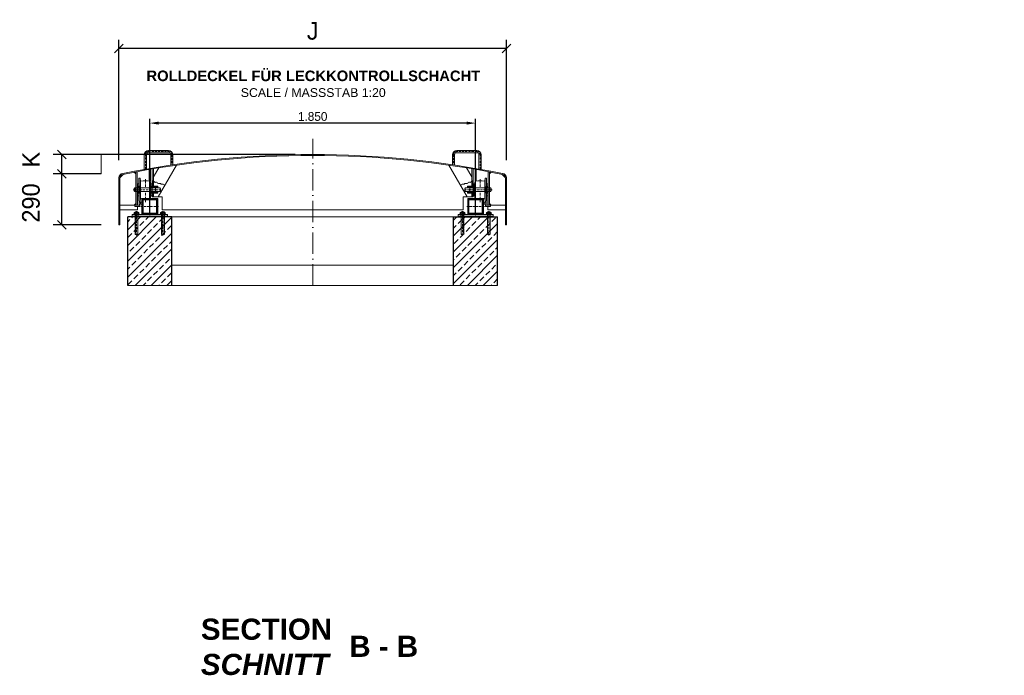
# Model space of a CAD drawing. Header units: millimetres. Extents: x 120724 to 215877, y -51423 to -32042.
# Tile 20 of 20: x 145942 to 151531, y -35767 to -32042. Entities that reach past the tile are written whole.
import ezdxf

# ---------------------------------------------------------------- set-up
doc = ezdxf.new("R2010")
doc.units = ezdxf.units.MM
doc.linetypes.add('ACAD_ISO10W100', pattern=[18, 12, -3, 0, -3])
doc.linetypes.add('JIS_02_1.0', pattern=[2, 1, -1])
doc.layers.add('Bemaßung', color=7, linetype='Continuous', lineweight=9)
doc.layers.add('Beschriftung', color=7, linetype='Continuous', lineweight=9)
doc.styles.add('LBB3.5M1000', font='isocp.shx', dxfattribs={"height": 3.5})
doc.dimstyles.new('DIN', dxfattribs={"dimtxt": 2.5, "dimasz": 2.5, "dimexe": 1.25, "dimexo": 0.625, "dimtad": 1, "dimtih": 1, "dimdec": 4, "dimdsep": 46, "dimlunit": 6, "dimtxsty": 'Standard', "dimcen": 2.5, "dimadec": 0, "dimazin": 0, "dimtfac": 1, "dimtdec": 4, "dimtmove": 0, "dimatfit": 3, "dimfxl": 0, "dimtvp": 1, "dimtolj": 1, "dimtzin": 0, "dimarcsym": 0})

# ---------------------------------------------------------------- blocks, each defined once
blk = doc.blocks.new('_Oblique')
at = {"color": 0, "linetype": 'ByBlock', "lineweight": -2}
blk.add_line((-0.5, -0.5), (0.5, 0.5), dxfattribs=at)
blk = doc.blocks.new('*D70')
at = {"layer": 'Bemaßung', "color": 0, "lineweight": -2, "transparency": 16777216}
for p, q in [((146504.9, -32840.2), (146504.9, -32155.8)), ((148704.9, -32840.2), (148704.9, -32155.8)), ((148704.9, -32205.8), (146504.9, -32205.8))]:
    blk.add_line(p, q, dxfattribs=at)
at = {"layer": 'DEFPOINTS', "color": 0, "transparency": 16777216}
for p in [(146504.9, -32205.8), (146504.9, -32940.2), (148704.9, -32940.2)]:
    blk.add_point(p, dxfattribs=at)
at = {"layer": 'Bemaßung', "color": 0, "lineweight": -2, "transparency": 16777216, "xscale": 50, "yscale": 50, "zscale": 50, "rotation": 180}
blk.add_blockref('_Oblique', (146504.9, -32205.8), dxfattribs=at)
at = {"layer": 'Bemaßung', "color": 0, "lineweight": -2, "transparency": 16777216, "xscale": 50, "yscale": 50, "zscale": 50}
blk.add_blockref('_Oblique', (148704.9, -32205.8), dxfattribs=at)
at = {"layer": 'Bemaßung', "color": 0, "transparency": 16777216, "insert": (147604.9, -32105.8), "char_height": 100, "attachment_point": 5}
blk.add_mtext('\\A1;J', dxfattribs=at)
blk = doc.blocks.new('*D71')
at = {"layer": 'Bemaßung', "color": 0, "lineweight": -2, "transparency": 16777216}
for p, q in [((146404.9, -32917.6), (146130.8, -32917.6)), ((146180.8, -33207.6), (146180.8, -32917.6)), ((146404.9, -33207.6), (146130.8, -33207.6))]:
    blk.add_line(p, q, dxfattribs=at)
at = {"layer": 'DEFPOINTS', "color": 0, "transparency": 16777216}
for p in [(146180.8, -32917.6), (146504.9, -32917.6), (146504.9, -33207.6)]:
    blk.add_point(p, dxfattribs=at)
at = {"layer": 'Bemaßung', "color": 0, "lineweight": -2, "transparency": 16777216, "xscale": 50, "yscale": 50, "zscale": 50}
for p, rotation in [((146180.8, -32917.6), 90), ((146180.8, -33207.6), 270)]:
    blk.add_blockref('_Oblique', p, dxfattribs=dict(at, rotation=rotation))
at = {"layer": 'Bemaßung', "color": 0, "transparency": 16777216, "insert": (146005.8, -33083.1), "char_height": 100, "attachment_point": 5, "rotation": 90}
blk.add_mtext('\\A1;290', dxfattribs=at)
blk = doc.blocks.new('*D69')
at = {"layer": 'Bemaßung', "color": 0, "lineweight": -2, "transparency": 16777216}
for p, q in [((147504.9, -32807.6), (146130.8, -32807.6)), ((146180.8, -32917.6), (146180.8, -32807.6)), ((146404.9, -32917.6), (146130.8, -32917.6))]:
    blk.add_line(p, q, dxfattribs=at)
at = {"layer": 'DEFPOINTS', "color": 0, "transparency": 16777216}
for p in [(146180.8, -32807.6), (147604.9, -32807.6), (146504.9, -32917.6)]:
    blk.add_point(p, dxfattribs=at)
at = {"layer": 'Bemaßung', "color": 0, "lineweight": -2, "transparency": 16777216, "xscale": 50, "yscale": 50, "zscale": 50}
for p, rotation in [((146180.8, -32807.6), 90), ((146180.8, -32917.6), 270)]:
    blk.add_blockref('_Oblique', p, dxfattribs=dict(at, rotation=rotation))
at = {"layer": 'Bemaßung', "color": 0, "transparency": 16777216, "insert": (146005.8, -32836.5), "char_height": 100, "attachment_point": 5, "rotation": 90}
blk.add_mtext('\\A1;K', dxfattribs=at)
blk = doc.blocks.new('*D72')
at = {"layer": 'Bemaßung', "color": 0, "lineweight": -2, "transparency": 16777216}
for p, q in [((146679.9, -33140.1), (146679.9, -32604.2)), ((148479.9, -32629.2), (146729.9, -32629.2)), ((148529.9, -33140.1), (148529.9, -32604.2))]:
    blk.add_line(p, q, dxfattribs=at)
at = {"layer": 'Bemaßung', "color": 0, "transparency": 16777216}
for points in [[(146729.9, -32620.9), (146729.9, -32637.6), (146679.9, -32629.2)], [(148479.9, -32620.9), (148479.9, -32637.6), (148529.9, -32629.2)]]:
    blk.add_solid(points, dxfattribs=at)
at = {"layer": 'DEFPOINTS', "color": 0, "transparency": 16777216}
for p in [(146679.9, -32629.2), (146679.9, -33152.6), (148529.9, -33152.6)]:
    blk.add_point(p, dxfattribs=at)
at = {"layer": 'Bemaßung', "color": 0, "transparency": 16777216, "insert": (147604.9, -32591.7), "char_height": 50, "attachment_point": 5}
blk.add_mtext('\\A1;1.850', dxfattribs=at)

msp = doc.modelspace()

# ---------------------------------------------------------------- hatches: boundary and pattern name
at = {"lineweight": 5}
h = msp.add_hatch(dxfattribs=at)
h.set_pattern_fill('ANSI31', color=1)
h.set_pattern_definition([(45, (25, 3787.1673), (-2.24506403, 2.24506403), [])])
h.paths.add_polyline_path([(146700.898, -32987.614), (146700.898, -32959.223), (146700.412, -32959.142), (146698.787, -32959.142), (146697.975, -32959.142), (146696.622, -32957.518), (146694.185, -32957.789), (146693.898, -32957.789), (146693.898, -32996.614), (146700.898, -32996.614)])
h.paths.add_polyline_path([(146700.898, -33018.614), (146693.898, -33018.614), (146693.898, -33047.61), (146700.898, -33047.61)])
h = msp.add_hatch(dxfattribs=at)
h.set_pattern_fill('ANSI31', color=1)
h.set_pattern_definition([(45, (175, 3787.1673), (-2.24506403, 2.24506403), [])])
h.paths.add_polyline_path([(148508.898, -32987.614), (148508.898, -32959.223), (148509.384, -32959.142), (148511.008, -32959.142), (148511.82, -32959.142), (148513.174, -32957.518), (148515.61, -32957.789), (148515.898, -32957.789), (148515.898, -32996.614), (148508.898, -32996.614)])
h.paths.add_polyline_path([(148508.898, -33018.614), (148515.898, -33018.614), (148515.898, -33047.61), (148508.898, -33047.61)])
h = msp.add_hatch(dxfattribs=at)
h.set_pattern_fill('ANSI31', color=1, angle=90)
h.set_pattern_definition([(135, (25, 3787.1673), (-2.24506403, -2.24506403), [])])
h.paths.add_polyline_path([(146725.898, -32987.614), (146700.898, -32987.614), (146700.898, -32996.614), (146725.898, -32996.614)])
h.paths.add_polyline_path([(146725.898, -33018.614), (146700.898, -33018.614), (146700.898, -33027.614), (146725.898, -33027.614)])
h = msp.add_hatch(dxfattribs=at)
h.set_pattern_fill('ANSI31', color=1, angle=90)
h.set_pattern_definition([(135, (175, 3787.1673), (-2.24506403, -2.24506403), [])])
h.paths.add_polyline_path([(148483.898, -32987.614), (148508.898, -32987.614), (148508.898, -32996.614), (148483.898, -32996.614)])
h.paths.add_polyline_path([(148483.898, -33018.614), (148508.898, -33018.614), (148508.898, -33027.614), (148483.898, -33027.614)])
h = msp.add_hatch(dxfattribs=at)
h.set_pattern_fill('ANSI31', color=1)
h.set_pattern_definition([(45, (53269.7582, 4187.1673), (-2.24506403, 2.24506403), [])])
h.paths.add_polyline_path([(146634.898, -33057.61), (146724.898, -33057.61), (146724.898, -33147.61), (146634.898, -33147.61)])
h.paths.add_polyline_path([(146641.998, -33064.71), (146641.998, -33140.51), (146717.798, -33140.51), (146717.798, -33064.71)], flags=16)
h = msp.add_hatch(dxfattribs=at)
h.set_pattern_fill('ANSI31', color=1)
h.set_pattern_definition([(45, (53419.7582, 4187.1673), (-2.24506403, 2.24506403), [])])
h.paths.add_polyline_path([(148574.898, -33057.61), (148484.898, -33057.61), (148484.898, -33147.61), (148574.898, -33147.61)])
h.paths.add_polyline_path([(148567.798, -33064.71), (148567.798, -33140.51), (148491.998, -33140.51), (148491.998, -33064.71)], flags=16)
h = msp.add_hatch(dxfattribs=at)
h.set_pattern_fill('ANSI33', color=1, scale=10)
h.set_pattern_definition([(45, (200, 3787.17), (-44.90128, 44.90128), []), (45, (244.9, 3787.17), (-44.90128, 44.90128), [31.75, -15.875])])
h.paths.add_polyline_path([(146804.898, -33162.61), (146554.898, -33162.61), (146554.898, -33551.607), (146804.898, -33551.607)])
h.paths.add_polyline_path([(148404.898, -33551.607), (148654.898, -33551.607), (148654.898, -33162.61), (148404.898, -33162.61)])

# ---------------------------------------------------------------- linework, layer by layer
at = {"color": 1, "linetype": 'ACAD_ISO10W100', "lineweight": 9, "ltscale": 10}
msp.add_line((147604.898, -33551.607), (147604.898, -32717.61), dxfattribs=at)
at = {"color": 1, "lineweight": 9}
for p, q in [((146648.898, -32892.267), (146648.898, -32809.183)), ((146660.898, -32890.106), (146660.898, -32809.183)), ((146672.898, -32785.183), (146786.898, -32785.183)), ((146672.898, -32797.183), (146786.898, -32797.183)), ((146798.898, -32809.183), (146798.898, -32867.439)), ((146810.898, -32809.183), (146810.898, -32865.657)), ((148398.898, -32809.183), (148398.898, -32865.657)), ((148410.898, -32809.183), (148410.898, -32867.439)), ((148536.898, -32785.183), (148422.898, -32785.183)), ((148536.898, -32797.183), (148422.898, -32797.183)), ((148548.898, -32890.106), (148548.898, -32809.183)), ((148560.898, -32892.267), (148560.898, -32809.183)), ((146509.898, -32940.235), (146530.276, -32919.856)), ((146530.276, -32919.856), (146509.898, -32940.235)), ((146590.898, -32907.993), (146600.898, -32917.993)), ((146600.898, -33095.887), (146600.898, -32906.104)), ((146607.898, -33095.887), (146607.898, -32904.794)), ((146676.398, -32958.683), (146676.398, -32892.471)), ((146683.398, -32961.804), (146683.398, -32891.262)), ((146693.898, -32889.467), (146693.898, -33047.61)), ((146700.898, -32935.258), (146730.889, -32883.312)), ((146700.898, -32996.614), (146700.898, -32888.282)), ((146832.228, -32867.788), (146728.407, -33047.61)), ((148377.568, -32867.788), (148481.389, -33047.61)), ((148508.898, -32935.258), (148478.907, -32883.312)), ((148508.898, -32996.614), (148508.898, -32888.282)), ((148515.898, -32889.467), (148515.898, -33047.61)), ((148526.398, -32961.804), (148526.398, -32891.262)), ((148533.398, -32958.683), (148533.398, -32892.471)), ((148601.898, -33095.887), (148601.898, -32904.794)), ((148608.898, -33095.887), (148608.898, -32906.104)), ((148618.898, -32907.993), (148608.898, -32917.993)), ((148699.898, -32940.235), (148679.519, -32919.856)), ((148699.898, -32940.235), (148679.519, -32919.856)), ((146504.898, -32940.235), (146504.898, -33207.61)), ((146509.898, -32940.235), (146509.898, -33117.61)), ((146509.898, -33207.61), (146509.898, -32940.235)), ((146627.918, -32957.714), (146624.898, -32942.614)), ((146627.898, -33057.614), (146627.898, -32957.614)), ((146683.898, -32963.979), (146683.898, -33051.248)), ((148525.898, -32963.979), (148525.898, -33051.248)), ((148581.878, -32957.714), (148584.898, -32942.614)), ((148581.898, -33057.614), (148581.898, -32957.614)), ((148699.898, -33117.61), (148699.898, -32940.235)), ((148699.898, -32940.235), (148699.898, -33207.61)), ((148704.898, -33207.61), (148704.898, -32940.235)), ((146591.398, -33000.614), (146594.398, -32997.614)), ((146591.398, -33000.614), (146591.398, -33014.614)), ((146591.398, -33014.614), (146594.398, -33017.614)), ((146594.398, -32997.614), (146600.898, -32997.614)), ((146594.398, -32997.614), (146594.398, -33017.614)), ((146594.398, -33017.614), (146600.898, -33017.614)), ((146610.898, -32997.614), (146607.898, -32997.614)), ((146610.898, -33017.614), (146607.898, -33017.614)), ((146690.898, -32997.614), (146693.898, -32997.614)), ((146690.898, -33017.614), (146693.898, -33017.614)), ((146693.898, -32996.614), (146725.898, -32996.614)), ((146693.898, -32997.614), (146725.898, -32997.614)), ((146693.898, -33017.614), (146725.898, -33017.614)), ((146693.898, -33018.614), (146725.898, -33018.614)), ((146700.898, -33047.61), (146700.898, -33018.614)), ((146738.398, -32997.614), (146725.898, -32997.614)), ((146738.398, -33017.614), (146725.898, -33017.614)), ((146738.398, -32997.614), (146738.398, -33017.614)), ((146738.398, -32997.614), (146741.398, -33000.614)), ((146738.398, -33017.614), (146741.398, -33014.614)), ((146741.398, -33000.614), (146741.398, -33014.614)), ((148471.398, -32997.614), (148468.398, -33000.614)), ((148468.398, -33000.614), (148468.398, -33014.614)), ((148471.398, -33017.614), (148468.398, -33014.614)), ((148471.398, -32997.614), (148471.398, -33017.614)), ((148471.398, -32997.614), (148483.898, -32997.614)), ((148471.398, -33017.614), (148483.898, -33017.614)), ((148515.898, -32996.614), (148483.898, -32996.614)), ((148515.898, -32997.614), (148483.898, -32997.614)), ((148515.898, -33017.614), (148483.898, -33017.614)), ((148515.898, -33018.614), (148483.898, -33018.614)), ((148508.898, -33047.61), (148508.898, -33018.614)), ((148518.898, -32997.614), (148515.898, -32997.614)), ((148518.898, -33017.614), (148515.898, -33017.614)), ((148598.898, -32997.614), (148601.898, -32997.614)), ((148598.898, -33017.614), (148601.898, -33017.614)), ((148615.398, -32997.614), (148608.898, -32997.614)), ((148615.398, -33017.614), (148608.898, -33017.614)), ((148615.398, -32997.614), (148615.398, -33017.614)), ((148618.398, -33000.614), (148615.398, -32997.614)), ((148618.398, -33014.614), (148615.398, -33017.614)), ((148618.398, -33000.614), (148618.398, -33014.614)), ((146590.898, -33095.887), (146600.898, -33085.887)), ((146624.898, -33072.614), (146627.898, -33057.614)), ((146627.898, -33079.25), (146627.898, -33089.25)), ((146693.898, -33047.61), (146700.898, -33047.61)), ((146700.898, -33047.61), (146728.407, -33047.61)), ((148508.898, -33047.61), (148481.389, -33047.61)), ((148515.898, -33047.61), (148508.898, -33047.61)), ((148584.898, -33072.614), (148581.898, -33057.614)), ((148581.898, -33079.25), (148581.898, -33089.25)), ((148618.898, -33095.887), (148608.898, -33085.887)), ((146590.898, -33095.887), (146509.898, -33095.887)), ((146509.898, -33122.61), (146609.898, -33122.61)), ((146607.898, -33095.887), (146600.898, -33095.887)), ((146609.898, -33122.61), (146609.898, -33102.887)), ((148599.898, -33102.887), (148599.898, -33122.61)), ((148599.898, -33122.61), (148699.898, -33122.61)), ((148601.898, -33095.887), (148608.898, -33095.887)), ((148618.898, -33095.887), (148699.898, -33095.887)), ((146579.898, -33147.61), (146579.898, -33162.61)), ((146779.898, -33147.61), (146579.898, -33147.61)), ((146579.898, -33157.61), (146779.898, -33157.61)), ((146779.898, -33162.61), (146779.898, -33147.61)), ((146804.898, -33162.61), (148404.898, -33162.61)), ((148429.898, -33162.61), (148429.898, -33147.61)), ((148429.898, -33147.61), (148629.898, -33147.61)), ((148629.898, -33157.61), (148429.898, -33157.61)), ((148629.898, -33147.61), (148629.898, -33162.61)), ((146504.898, -33207.61), (146509.898, -33207.61)), ((148699.898, -33207.61), (148704.898, -33207.61))]:
    msp.add_line(p, q, dxfattribs=at)
at = {"color": 1, "linetype": 'ACAD_ISO10W100', "lineweight": 5}
for p, q in [((146672.898, -32791.183), (146786.898, -32791.183)), ((146804.898, -32809.183), (146804.898, -32866.544)), ((148404.898, -32809.183), (148404.898, -32866.544)), ((148536.898, -32791.183), (148422.898, -32791.183)), ((146654.898, -32990.957), (146654.898, -32947.647)), ((148554.898, -32990.957), (148554.898, -32947.647)), ((146586.398, -33007.614), (146746.398, -33007.614)), ((146654.898, -33077.591), (146654.898, -33025.809)), ((146713.398, -33013.614), (146713.398, -33001.614)), ((148623.398, -33007.614), (148463.398, -33007.614)), ((148496.398, -33013.614), (148496.398, -33001.614)), ((148554.898, -33077.591), (148554.898, -33025.809)), ((146679.898, -33052.61), (146679.898, -33152.61)), ((148529.898, -33052.61), (148529.898, -33152.61)), ((146604.898, -33267.61), (146604.898, -33129.549)), ((146629.898, -33102.61), (146729.898, -33102.61)), ((146754.898, -33267.61), (146754.898, -33129.549)), ((148454.898, -33267.61), (148454.898, -33129.549)), ((148579.898, -33102.61), (148479.898, -33102.61)), ((148604.898, -33267.61), (148604.898, -33129.549))]:
    msp.add_line(p, q, dxfattribs=at)
at = {"color": 1, "linetype": 'JIS_02_1.0', "lineweight": 5, "ltscale": 2}
for p, q in [((146600.898, -32996.614), (146607.898, -32996.614)), ((146600.898, -32997.614), (146607.898, -32997.614)), ((146600.898, -33017.614), (146607.898, -33017.614)), ((146600.898, -33018.614), (146607.898, -33018.614)), ((146610.898, -32997.614), (146690.898, -32997.614)), ((146610.898, -33017.614), (146690.898, -33017.614)), ((146620.898, -32996.614), (146680.898, -32996.614)), ((146620.898, -33018.614), (146680.898, -33018.614)), ((148598.898, -32997.614), (148518.898, -32997.614)), ((148598.898, -33017.614), (148518.898, -33017.614)), ((148588.898, -32996.614), (148528.898, -32996.614)), ((148588.898, -33018.614), (148528.898, -33018.614)), ((148608.898, -32996.614), (148601.898, -32996.614)), ((148608.898, -32997.614), (148601.898, -32997.614)), ((148608.898, -33017.614), (148601.898, -33017.614)), ((148608.898, -33018.614), (148601.898, -33018.614)), ((146596.398, -33162.61), (146596.398, -33144.61)), ((146596.898, -33261.11), (146596.898, -33134.11)), ((146598.123, -33261.546), (146598.123, -33136.61)), ((146611.673, -33261.546), (146611.673, -33136.61)), ((146612.898, -33261.11), (146612.898, -33134.11)), ((146613.398, -33162.61), (146613.398, -33144.61)), ((146746.398, -33162.61), (146746.398, -33144.61)), ((146746.898, -33261.11), (146746.898, -33134.11)), ((146748.123, -33261.546), (146748.123, -33136.61)), ((146761.673, -33261.546), (146761.673, -33136.61)), ((146762.898, -33261.11), (146762.898, -33134.11)), ((146763.398, -33162.61), (146763.398, -33144.61)), ((148446.398, -33162.61), (148446.398, -33144.61)), ((148446.898, -33261.11), (148446.898, -33134.11)), ((148448.123, -33261.546), (148448.123, -33136.61)), ((148461.673, -33261.546), (148461.673, -33136.61)), ((148462.898, -33261.11), (148462.898, -33134.11)), ((148463.398, -33162.61), (148463.398, -33144.61)), ((148596.398, -33162.61), (148596.398, -33144.61)), ((148596.898, -33261.11), (148596.898, -33134.11)), ((148598.123, -33261.546), (148598.123, -33136.61)), ((148611.673, -33261.546), (148611.673, -33136.61)), ((148612.898, -33261.11), (148612.898, -33134.11)), ((148613.398, -33162.61), (148613.398, -33144.61)), ((146596.898, -33261.11), (146612.898, -33261.11)), ((146762.898, -33261.11), (146746.898, -33261.11)), ((148446.898, -33261.11), (148462.898, -33261.11)), ((148612.898, -33261.11), (148596.898, -33261.11))]:
    msp.add_line(p, q, dxfattribs=at)
at = {"color": 1, "lineweight": 5}
for p, q in [((146610.898, -32987.614), (146620.898, -32997.614)), ((146620.898, -32987.614), (146610.898, -32997.614)), ((146610.898, -33027.614), (146620.898, -33017.614)), ((146610.898, -33017.614), (146620.898, -33027.614)), ((146690.898, -32987.614), (146680.898, -32997.614)), ((146680.898, -32987.614), (146690.898, -32997.614)), ((146690.898, -33017.614), (146680.898, -33027.614)), ((146680.898, -33017.614), (146690.898, -33027.614)), ((148518.898, -32987.614), (148528.898, -32997.614)), ((148528.898, -32987.614), (148518.898, -32997.614)), ((148518.898, -33017.614), (148528.898, -33027.614)), ((148528.898, -33017.614), (148518.898, -33027.614)), ((148598.898, -32987.614), (148588.898, -32997.614)), ((148588.898, -32987.614), (148598.898, -32997.614)), ((148598.898, -33027.614), (148588.898, -33017.614)), ((148598.898, -33017.614), (148588.898, -33027.614))]:
    msp.add_line(p, q, dxfattribs=at)
at = {"color": 1, "linetype": 'Continuous', "lineweight": 9}
for p, q in [((146589.898, -33147.61), (146589.898, -33144.61)), ((146589.898, -33144.61), (146619.898, -33144.61)), ((146591.498, -33143.61), (146591.498, -33137.61)), ((146594.962, -33136.61), (146614.834, -33136.61)), ((146596.898, -33134.11), (146612.898, -33134.11)), ((146596.898, -33134.11), (146596.898, -33136.61)), ((146598.123, -33133.675), (146598.123, -33136.61)), ((146598.426, -33143.61), (146598.426, -33137.61)), ((146611.37, -33143.61), (146611.37, -33137.61)), ((146611.673, -33133.675), (146611.673, -33136.61)), ((146612.898, -33134.11), (146612.898, -33136.61)), ((146618.298, -33143.61), (146618.298, -33137.61)), ((146619.898, -33147.61), (146619.898, -33144.61)), ((146769.898, -33144.61), (146739.898, -33144.61)), ((146739.898, -33147.61), (146739.898, -33144.61)), ((146741.498, -33143.61), (146741.498, -33137.61)), ((146764.834, -33136.61), (146744.962, -33136.61)), ((146762.898, -33134.11), (146746.898, -33134.11)), ((146746.898, -33134.11), (146746.898, -33136.61)), ((146748.123, -33133.675), (146748.123, -33136.61)), ((146748.426, -33143.61), (146748.426, -33137.61)), ((146761.37, -33143.61), (146761.37, -33137.61)), ((146761.673, -33133.675), (146761.673, -33136.61)), ((146762.898, -33134.11), (146762.898, -33136.61)), ((146768.298, -33143.61), (146768.298, -33137.61)), ((146769.898, -33147.61), (146769.898, -33144.61)), ((148439.898, -33147.61), (148439.898, -33144.61)), ((148439.898, -33144.61), (148469.898, -33144.61)), ((148441.498, -33143.61), (148441.498, -33137.61)), ((148444.962, -33136.61), (148464.834, -33136.61)), ((148446.898, -33134.11), (148462.898, -33134.11)), ((148446.898, -33134.11), (148446.898, -33136.61)), ((148448.123, -33133.675), (148448.123, -33136.61)), ((148448.426, -33143.61), (148448.426, -33137.61)), ((148461.37, -33143.61), (148461.37, -33137.61)), ((148461.673, -33133.675), (148461.673, -33136.61)), ((148462.898, -33134.11), (148462.898, -33136.61)), ((148468.298, -33143.61), (148468.298, -33137.61)), ((148469.898, -33147.61), (148469.898, -33144.61)), ((148619.898, -33144.61), (148589.898, -33144.61)), ((148589.898, -33147.61), (148589.898, -33144.61)), ((148591.498, -33143.61), (148591.498, -33137.61)), ((148614.834, -33136.61), (148594.962, -33136.61)), ((148612.898, -33134.11), (148596.898, -33134.11)), ((148596.898, -33134.11), (148596.898, -33136.61)), ((148598.123, -33133.675), (148598.123, -33136.61)), ((148598.426, -33143.61), (148598.426, -33137.61)), ((148611.37, -33143.61), (148611.37, -33137.61)), ((148611.673, -33133.675), (148611.673, -33136.61)), ((148612.898, -33134.11), (148612.898, -33136.61)), ((148618.298, -33143.61), (148618.298, -33137.61)), ((148619.898, -33147.61), (148619.898, -33144.61))]:
    msp.add_line(p, q, dxfattribs=at)
at = {"color": 1}
for p, q in [((146554.898, -33551.607), (146554.898, -33162.61)), ((146804.898, -33162.61), (146554.898, -33162.61)), ((146804.898, -33551.607), (146804.898, -33162.61)), ((148404.898, -33551.607), (148404.898, -33162.61)), ((148404.898, -33162.61), (148654.898, -33162.61)), ((148654.898, -33551.607), (148654.898, -33162.61))]:
    msp.add_line(p, q, dxfattribs=at)
at = {"color": 1, "linetype": 'ACAD_ISO10W100', "lineweight": 5}
for points in [[(146654.898, -32891.183), (146654.898, -32809.183)], [(148554.898, -32891.183), (148554.898, -32809.183)]]:
    msp.add_lwpolyline(points, dxfattribs=at)
at = {"color": 1, "lineweight": 9}
for points in [[(146610.898, -32973.614), (146617.898, -32973.614), (146617.898, -33041.614), (146610.898, -33041.614)], [(146617.898, -33072.614), (146624.898, -33072.614), (146624.898, -32942.614), (146617.898, -32942.614)], [(146683.898, -32973.614), (146690.898, -32973.614), (146690.898, -33041.614), (146683.898, -33041.614)], [(148525.898, -32973.614), (148518.898, -32973.614), (148518.898, -33041.614), (148525.898, -33041.614)], [(148591.898, -33072.614), (148584.898, -33072.614), (148584.898, -32942.614), (148591.898, -32942.614)], [(148598.898, -32973.614), (148591.898, -32973.614), (148591.898, -33041.614), (148598.898, -33041.614)], [(146619.898, -33089.25), (146634.898, -33089.25), (146634.898, -33079.25), (146619.898, -33079.25)], [(146724.898, -33057.61), (146634.898, -33057.61), (146634.898, -33147.61), (146724.898, -33147.61)], [(146717.798, -33064.71), (146641.998, -33064.71), (146641.998, -33140.51), (146717.798, -33140.51)], [(148484.898, -33057.61), (148574.898, -33057.61), (148574.898, -33147.61), (148484.898, -33147.61)], [(148491.998, -33064.71), (148567.798, -33064.71), (148567.798, -33140.51), (148491.998, -33140.51)], [(148589.898, -33089.25), (148574.898, -33089.25), (148574.898, -33079.25), (148589.898, -33079.25)], [(146595.898, -33102.887), (146622.898, -33102.887), (146622.898, -33095.887), (146595.898, -33095.887)], [(148613.898, -33102.887), (148586.898, -33102.887), (148586.898, -33095.887), (148613.898, -33095.887)]]:
    msp.add_lwpolyline(points, close=True, dxfattribs=at)
at = {"color": 1, "lineweight": 5}
for points in [[(146766.294, -32981.988), (146762.405, -32981.062), (146759.156, -32977.815), (146756.449, -32975.65), (146752.659, -32975.92), (146750.223, -32976.461), (146747.515, -32976.732), (146745.35, -32976.191), (146742.914, -32973.755), (146742.643, -32972.131), (146738.582, -32971.59), (146735.063, -32972.131), (146732.085, -32972.402), (146728.836, -32971.861), (146723.964, -32969.696), (146721.798, -32966.449), (146718.549, -32964.013), (146715.842, -32964.013), (146713.947, -32964.825), (146710.699, -32965.907), (146707.992, -32964.013), (146706.909, -32962.93), (146703.66, -32960.224), (146702.036, -32959.413), (146700.412, -32959.142), (146698.787, -32959.142), (146697.975, -32959.142), (146696.622, -32957.518), (146694.185, -32957.789), (146693.898, -32957.789)], [(148443.501, -32981.988), (148447.391, -32981.062), (148450.639, -32977.815), (148453.347, -32975.65), (148457.136, -32975.92), (148459.573, -32976.461), (148462.28, -32976.732), (148464.446, -32976.191), (148466.882, -32973.755), (148467.153, -32972.131), (148471.214, -32971.59), (148474.733, -32972.131), (148477.711, -32972.402), (148480.959, -32971.861), (148485.832, -32969.696), (148487.998, -32966.449), (148491.246, -32964.013), (148493.953, -32964.013), (148495.848, -32964.825), (148499.097, -32965.907), (148501.804, -32964.013), (148502.887, -32962.93), (148506.135, -32960.224), (148507.759, -32959.413), (148509.384, -32959.142), (148511.008, -32959.142), (148511.82, -32959.142), (148513.174, -32957.518), (148515.61, -32957.789), (148515.898, -32957.789)]]:
    msp.add_lwpolyline(points, dxfattribs=at)
at = {"color": 1, "linetype": 'JIS_02_1.0', "lineweight": 5, "ltscale": 2}
for points in [[(146620.898, -32987.614), (146610.898, -32987.614), (146610.898, -33027.614), (146620.898, -33027.614)], [(146680.898, -32987.614), (146690.898, -32987.614), (146690.898, -33027.614), (146680.898, -33027.614)], [(148528.898, -32987.614), (148518.898, -32987.614), (148518.898, -33027.614), (148528.898, -33027.614)], [(148588.898, -32987.614), (148598.898, -32987.614), (148598.898, -33027.614), (148588.898, -33027.614)]]:
    msp.add_lwpolyline(points, close=True, dxfattribs=at)
at = {"color": 1, "lineweight": 9}
for points in [[(146725.898, -32997.614), (146725.898, -32987.614), (146700.898, -32987.614), (146700.898, -32996.614)], [(146700.898, -33018.614), (146700.898, -33027.614), (146725.898, -33027.614), (146725.898, -33017.614)], [(148483.898, -32997.614), (148483.898, -32987.614), (148508.898, -32987.614), (148508.898, -32996.614)], [(148508.898, -33018.614), (148508.898, -33027.614), (148483.898, -33027.614), (148483.898, -33017.614)], [(146609.898, -33095.887), (146609.898, -33042.61), (146617.898, -33042.61)], [(146683.898, -33042.61), (146693.898, -33042.61)], [(146731.294, -33047.61), (146749.898, -33047.61), (146749.898, -33122.61), (148459.898, -33122.61), (148459.898, -33047.61), (148478.502, -33047.61)], [(148515.898, -33042.61), (148525.898, -33042.61)], [(148591.898, -33042.61), (148599.898, -33042.61), (148599.898, -33095.887)]]:
    msp.add_lwpolyline(points, dxfattribs=at)
for centre in [(146713.398, -33007.614), (148496.398, -33007.614)]:
    msp.add_circle(centre, 3, dxfattribs=at)
for centre, radius, start, end in [((146672.898, -32809.183), 24, 90, 180), ((146672.898, -32809.183), 12, 90, 180), ((146786.898, -32809.183), 24, 0, 90), ((146786.898, -32809.183), 12, 0, 90), ((148422.898, -32809.183), 24, 90, 180), ((148422.898, -32809.183), 12, 90, 180), ((148536.898, -32809.183), 24, 0, 90), ((148536.898, -32809.183), 12, 360, 90), ((146529.898, -32940.235), 25, 95.710593, 180), ((146529.898, -32940.235), 20, 95.710593, 180), ((148679.898, -32940.235), 20, 0, 84.289407), ((148679.898, -32940.235), 25, 360, 84.289407), ((146629.879, -32957.322), 2, 191.309269, 277.81785), ((146655.898, -33154.614), 197, 83.134203, 97.509603), ((146678.916, -32963.979), 4.982, 0.000214, 83.86925), ((148530.88, -32963.979), 4.982, 96.13075, 179.999786), ((148553.898, -33154.614), 197, 82.490397, 96.865797), ((148579.916, -32957.322), 2, 262.18215, 348.690731), ((146629.879, -33057.905), 2, 82.18215, 168.690731), ((146655.898, -32860.614), 197, 262.490397, 276.865797), ((146678.916, -33051.248), 4.982, 276.130747, 359.999783), ((148530.88, -33051.248), 4.982, 180.000217, 263.869253), ((148553.898, -32860.614), 197, 263.134203, 277.509603), ((148579.916, -33057.905), 2, 11.309269, 97.81785)]:
    msp.add_arc(centre, radius, start, end, dxfattribs=at)
at = {"color": 1, "linetype": 'ACAD_ISO10W100', "lineweight": 5}
for centre, start, end in [((146672.898, -32809.183), 90, 180), ((146786.898, -32809.183), 0, 90), ((148422.898, -32809.183), 90, 180), ((148536.898, -32809.183), 0, 90)]:
    msp.add_arc(centre, 18, start, end, dxfattribs=at)
at = {"color": 1, "linetype": 'Continuous', "lineweight": 9}
for centre, radius, start, end in [((146594.962, -33143.11), 6.5, 57.795758, 122.204242), ((146594.962, -33138.11), 6.5, 237.795758, 302.204242), ((146604.898, -33154.694), 22.083, 68.760689, 111.239311), ((146604.898, -33158.053), 21.442, 72.432642, 107.567358), ((146604.898, -33123.168), 21.442, 252.432642, 287.567358), ((146614.834, -33143.11), 6.5, 57.795758, 122.204242), ((146614.834, -33138.11), 6.5, 237.795758, 302.204242), ((146744.962, -33143.11), 6.5, 57.795758, 122.204242), ((146744.962, -33138.11), 6.5, 237.795758, 302.204242), ((146754.898, -33154.694), 22.083, 68.760689, 111.239311), ((146754.898, -33158.053), 21.442, 72.432642, 107.567358), ((146754.898, -33123.168), 21.442, 252.432642, 287.567358), ((146764.834, -33143.11), 6.5, 57.795758, 122.204242), ((146764.834, -33138.11), 6.5, 237.795758, 302.204242), ((148444.962, -33143.11), 6.5, 57.795758, 122.204242), ((148444.962, -33138.11), 6.5, 237.795758, 302.204242), ((148454.898, -33154.694), 22.083, 68.760689, 111.239311), ((148454.898, -33158.053), 21.442, 72.432642, 107.567358), ((148454.898, -33123.168), 21.442, 252.432642, 287.567358), ((148464.834, -33143.11), 6.5, 57.795758, 122.204242), ((148464.834, -33138.11), 6.5, 237.795758, 302.204242), ((148594.962, -33143.11), 6.5, 57.795758, 122.204242), ((148594.962, -33138.11), 6.5, 237.795758, 302.204242), ((148604.898, -33154.694), 22.083, 68.760689, 111.239311), ((148604.898, -33158.053), 21.442, 72.432642, 107.567358), ((148604.898, -33123.168), 21.442, 252.432642, 287.567358), ((148614.834, -33143.11), 6.5, 57.795758, 122.204242), ((148614.834, -33138.11), 6.5, 237.795758, 302.204242)]:
    msp.add_arc(centre, radius, start, end, dxfattribs=at)
at = {"color": 1, "linetype": 'JIS_02_1.0', "lineweight": 5, "ltscale": 2}
for centre in [(146604.898, -33240.527), (146754.898, -33240.527), (148454.898, -33240.527), (148604.898, -33240.527)]:
    msp.add_arc(centre, 22.083, 248.760689, 291.239311, dxfattribs=at)
at = {"layer": 'Bemaßung', "color": 1}
for p, q in [((146404.898, -32917.61), (146404.898, -32807.61)), ((146554.898, -33551.607), (148654.898, -33551.607))]:
    msp.add_line(p, q, dxfattribs=at)
at = {"layer": 'Bemaßung', "color": 3}
msp.add_line((146804.898, -33436.091), (148404.898, -33436.091), dxfattribs=at)
at = {"layer": 'Bemaßung', "color": 1}
for centre, radius, start, end in [((147604.898, -38248.923), 5441.312, 78.578814, 101.421186), ((147604.898, -38250.177), 5437.567, 78.576185, 101.423812)]:
    msp.add_arc(centre, radius, start, end, dxfattribs=at)

# ---------------------------------------------------------------- texts
at = {"layer": 'Beschriftung', "attachment_point": 1, "style": 'LBB3.5M1000'}
for s, insert, char_height, width in [('\\pi156.37;{\\fArial|b1|i0|c0|p34;\\H0.6x;\\C1;ROLLDECKEL FÜR LECKKONTROLLSCHACHT\\fArial|b0|i0|c0|p34;\\H0.83333x;\\P\\pi691.73;SCALE / MASSSTAB 1:20}', (146504.898, -32330.713), 100, 2200), ('{\\fArial|b1|i0|c0|p34;SECTION\\P\\fArial|b1|i1|c0|p34;SCHNITT}', (146970.325, -35444.6), 120, 772.74861), ('{\\fArial|b1|i0|c0|p34;B - B}', (147812.644, -35541.965), 120, 394.28074)]:
    msp.add_mtext(s, dxfattribs=dict(at, insert=insert, char_height=char_height, width=width))

# ---------------------------------------------------------------- dimensions: what is measured, and where the dimension line sits
at = {"layer": 'Bemaßung', "color": 1}
dim = msp.add_linear_dim(base=(146504.898, -32205.797), p1=(148704.898, -32940.235), p2=(146504.898, -32940.235), text='J', dimstyle='DIN', override={"dimscale": 100, "dimtxt": 1, "dimasz": 0.5, "dimexe": 0.5, "dimexo": 1, "dimgap": 0.5, "dimtih": 0, "dimdec": 2, "dimblk1": 'Oblique', "dimblk2": 'Oblique', "dimsah": 1, "dimtmove": 2}, dxfattribs=at)
dim.commit()
dim.dimension.update_dxf_attribs({"geometry": '*D70', "text_midpoint": (147604.898, -32105.797)})
at = {"layer": 'Bemaßung', "color": 3}
dim = msp.add_linear_dim(base=(146679.898, -32629.249), p1=(148529.898, -33152.61), p2=(146679.898, -33152.61), dimstyle='DIN', override={"dimscale": 20, "dimdec": 2, "dimtdec": 2}, dxfattribs=at)
dim.commit()
dim.dimension.update_dxf_attribs({"geometry": '*D72', "text_midpoint": (147604.898, -32591.749)})
at = {"layer": 'Bemaßung', "color": 1}
dim = msp.add_linear_dim(base=(146180.839, -32807.61), p1=(146504.898, -32917.61), p2=(147604.898, -32807.61), angle=90, text='K', dimstyle='DIN', override={"dimscale": 100, "dimtxt": 1, "dimasz": 0.5, "dimexe": 0.5, "dimexo": 1, "dimgap": 0.5, "dimtih": 0, "dimdec": 2, "dimblk1": 'Oblique', "dimblk2": 'Oblique', "dimsah": 1, "dimtmove": 2}, dxfattribs=at)
dim.commit()
dim.dimension.update_dxf_attribs({"geometry": '*D69', "text_midpoint": (146005.839, -32836.509), "dimtype": 160})
dim = msp.add_linear_dim(base=(146180.839, -32917.61), p1=(146504.898, -33207.61), p2=(146504.898, -32917.61), angle=90, dimstyle='DIN', override={"dimscale": 100, "dimtxt": 1, "dimasz": 0.5, "dimexe": 0.5, "dimexo": 1, "dimgap": 0.5, "dimtih": 0, "dimdec": 2, "dimblk1": 'Oblique', "dimblk2": 'Oblique', "dimsah": 1, "dimtmove": 2}, dxfattribs=at)
dim.commit()
dim.dimension.update_dxf_attribs({"geometry": '*D71', "text_midpoint": (146005.839, -33083.129), "dimtype": 160})

doc.saveas('drawing.dxf')
